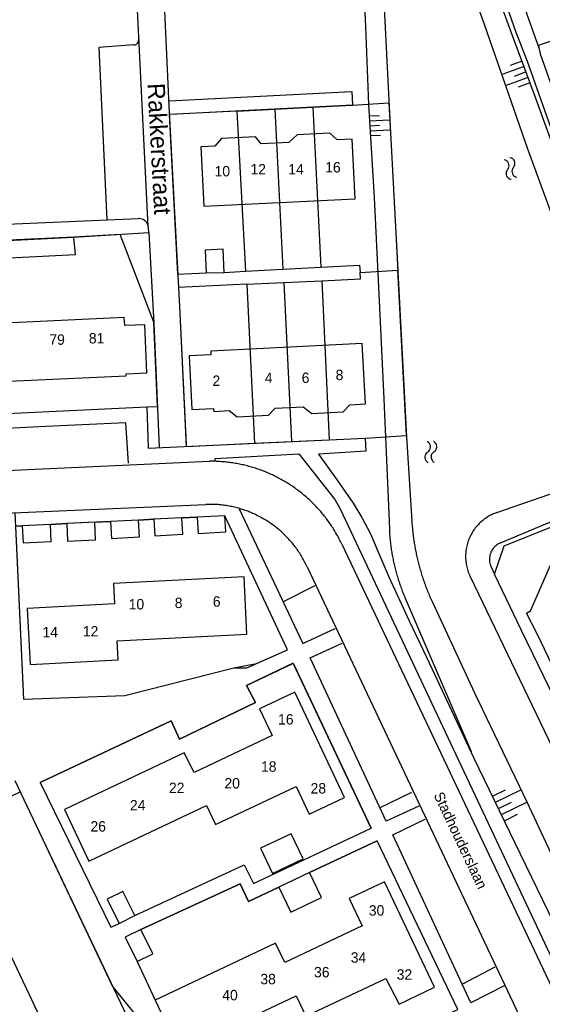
# Model space of a CAD drawing. Extents: x 123992 to 125854, y 449108 to 451911.
# Tile 21 of 175: x 125033 to 125108, y 450032 to 450174. Entities that reach past the tile are written whole.
import ezdxf
from ezdxf.enums import TextEntityAlignment as Align

# ---------------------------------------------------------------- set-up
doc = ezdxf.new("R2010")
doc.units = 0
for name, color, linetype in [('DEFAULT_113', 2, 'CONTINUOUS'), ('DEFAULT_117', 3, 'CONTINUOUS'), ('DEFAULT_21', 8, 'CONTINUOUS'), ('DEFAULT_4', 1, 'CONTINUOUS'), ('DEFAULT_48', 141, 'CONTINUOUS'), ('DEFAULT_6', 1, 'CONTINUOUS'), ('DEFAULT_80', 9, 'CONTINUOUS'), ('DEFAULT_87', 9, 'CONTINUOUS'), ('DEFAULT_99', 9, 'CONTINUOUS'), ('S04_TALUD', 9, 'CONTINUOUS'), ('S05_WATER', 141, 'CONTINUOUS')]:
    doc.layers.add(name, color=color, linetype=linetype)

msp = doc.modelspace()

# ---------------------------------------------------------------- linework, layer by layer
at = {"layer": 'DEFAULT_21'}
for points in [[(125075.222, 450161.756), (125080.92, 450162.051), (125086.156, 450162.368), (125086.322, 450158.979), (125087.115, 450144.495), (125087.442, 450138.255)], [(125064.256, 450161.188), (125054.511, 450160.683), (125055.725, 450137.696), (125059.849, 450137.9), (125062.441, 450137.942), (125065.509, 450138.108)], [(125064.256, 450161.188), (125069.727, 450161.471)], [(125064.256, 450161.188), (125065.509, 450138.108)], [(125069.727, 450161.471), (125075.222, 450161.756)], [(125069.727, 450161.471), (125070.884, 450138.399)], [(125075.222, 450161.756), (125076.369, 450138.696)], [(125052.813, 450118.638), (125052.282, 450130.771), (125047.456, 450143.432), (125040.76, 450143.005), (125028.327, 450142.447), (125018.909, 450142.101), (125019.417, 450132.231), (125019.6, 450128.955), (125019.454, 450128.886), (125019.774, 450122.077), (125020.091, 450117.087), (125051.305, 450118.572), (125052.813, 450118.638)], [(125065.509, 450138.108), (125070.884, 450138.399)], [(125070.884, 450138.399), (125076.369, 450138.696)], [(125076.369, 450138.696), (125081.908, 450138.996), (125082, 450137.938)], [(125077.541, 450113.823), (125082.743, 450114.063), (125088.692, 450114.435), (125087.442, 450138.255)], [(125082, 450137.938), (125087.442, 450138.255)], [(125076.486, 450136.757), (125082.079, 450137.03), (125082, 450137.938)], [(125065.688, 450136.231), (125055.828, 450135.751), (125055.97, 450133.06), (125056.958, 450112.872), (125066.777, 450113.325)], [(125065.688, 450136.231), (125071.046, 450136.492)], [(125065.688, 450136.231), (125066.777, 450113.325)], [(125071.046, 450136.492), (125076.486, 450136.757)], [(125071.046, 450136.492), (125072.13, 450113.573)], [(125076.486, 450136.757), (125077.541, 450113.823)], [(125066.777, 450113.325), (125072.13, 450113.573)], [(125072.13, 450113.573), (125077.541, 450113.823)], [(125071.569, 450083.57), (125062.543, 450102.89), (125058.544, 450102.667), (125056.323, 450102.582), (125052.308, 450102.382), (125050.096, 450102.266), (125046.051, 450102.04), (125039.759, 450101.759), (125037.4, 450101.614), (125032.347, 450101.399), (125033.502, 450076.446), (125048.119, 450076.958), (125063.812, 450080.946), (125067.108, 450081.601), (125071.569, 450083.57)], [(125111.419, 450077.723), (125107.463, 450085.979), (125106.001, 450088.855), (125106.561, 450089.156), (125108.763, 450094.224)], [(125066.956, 450075.954), (125055.984, 450070.67), (125054.801, 450073.327), (125035.909, 450064.449), (125046.089, 450043.595), (125047.286, 450044.139), (125049.537, 450045.255), (125065.304, 450052.584), (125066.645, 450049.89), (125083.619, 450057.856), (125072.372, 450081.627), (125065.634, 450078.431), (125066.956, 450075.954)], [(125013.274, 450053.688), (125033.039, 450063.077), (125048.386, 450030.764), (125021.915, 450018.194)], [(125096.072, 450031.74), (125084.49, 450056.014), (125074.744, 450051.463), (125070.314, 450049.367), (125065.946, 450047.273), (125064.746, 450049.848), (125050.417, 450043.271), (125048.17, 450042.169), (125049.902, 450038.634), (125052.48, 450033.084), (125055.951, 450025.744), (125058.779, 450019.559), (125070.164, 450024.766), (125078.184, 450023.333), (125096.072, 450031.74)]]:
    msp.add_lwpolyline(points, dxfattribs=at)
at = {"layer": 'DEFAULT_4'}
for points in [[(125081.303, 450148.567), (125080.878, 450157.14), (125078.728, 450157.033), (125077.635, 450158.029), (125072.939, 450157.796), (125071.735, 450156.687), (125067.772, 450156.491), (125066.965, 450157.5), (125062.064, 450157.257), (125061.099, 450156.16), (125059.078, 450156.059), (125059.504, 450147.486), (125081.303, 450148.567)], [(125051.3, 450123.466), (125050.974, 450130.415), (125048.138, 450130.282), (125048.014, 450131.438), (125022.757, 450130.253), (125022.859, 450129.046), (125019.454, 450128.886), (125019.774, 450122.077), (125022.987, 450122.228), (125022.966, 450121.871), (125048.302, 450123.059), (125048.324, 450123.326), (125051.3, 450123.466)], [(125082.768, 450119), (125082.309, 450127.724), (125060.5, 450126.576), (125060.526, 450126.083), (125057.365, 450125.917), (125057.772, 450118.188), (125060.893, 450118.352), (125060.916, 450117.916), (125063.138, 450118.033), (125064.286, 450117.129), (125068.802, 450117.367), (125069.782, 450118.387), (125073.828, 450118.6), (125075.047, 450117.627), (125079.591, 450117.866), (125080.546, 450118.884), (125082.768, 450119)], [(125065.712, 450085.826), (125065.286, 450094.069), (125046.463, 450093.097), (125046.615, 450090.166), (125034.06, 450089.518), (125034.477, 450081.448), (125047.145, 450082.102), (125047.002, 450084.86), (125065.712, 450085.826)], [(125079.781, 450062.268), (125072.603, 450077.454), (125067.541, 450075.061), (125069.36, 450071.212), (125058.126, 450065.902), (125056.65, 450068.704), (125039.411, 450060.554), (125042.927, 450053.116), (125059.875, 450061.127), (125061.174, 450058.38), (125072.783, 450063.867), (125074.679, 450059.856), (125079.781, 450062.268)], [(125038.142, 450025.9), (125022.796, 450058.211), (125013.274, 450053.688), (125014.259, 450051.614), (125009.168, 450049.197), (125011.041, 450045.251), (125016.043, 450047.627), (125017.958, 450043.596), (125012.86, 450041.175), (125014.737, 450037.223), (125019.783, 450039.62), (125021.681, 450035.623), (125016.651, 450033.233), (125018.605, 450029.12), (125023.683, 450031.532), (125025.528, 450027.649), (125020.445, 450025.235), (125022.289, 450021.353), (125027.341, 450023.753), (125028.497, 450021.32), (125038.142, 450025.9)], [(125092.73, 450034.932), (125085.544, 450050.127), (125080.438, 450047.712), (125082.294, 450043.786), (125071.146, 450038.514), (125069.833, 450041.291), (125052.48, 450033.084), (125055.951, 450025.744), (125072.798, 450033.711), (125074.2, 450030.746), (125085.703, 450036.186), (125087.631, 450032.52), (125092.73, 450034.932)]]:
    msp.add_lwpolyline(points, dxfattribs=at)
at = {"layer": 'DEFAULT_48'}
for points in [[(125085.554, 450212.978), (125090.826, 450198.502), (125095.256, 450186.478), (125099.887, 450173.716), (125106.081, 450155.9), (125111.394, 450141.339), (125117.808, 450123.363), (125120.917, 450115.055)], [(125079.955, 450209.804), (125081.481, 450204.587), (125083.888, 450196.498), (125085.097, 450186.35), (125085.486, 450176.08), (125086.322, 450158.979), (125087.115, 450144.495), (125088.702, 450114.248), (125089.462, 450102.107)], [(125101.713, 450103.344), (125118.08, 450109.022)], [(125101.713, 450103.344), (125101.525, 450103.276), (125101.339, 450103.202), (125101.156, 450103.122), (125100.975, 450103.037), (125100.796, 450102.947), (125100.62, 450102.852), (125100.448, 450102.751), (125100.278, 450102.645), (125100.112, 450102.534), (125099.949, 450102.418), (125099.789, 450102.298), (125099.633, 450102.172), (125099.481, 450102.042), (125099.333, 450101.908), (125099.189, 450101.769), (125099.049, 450101.626), (125098.914, 450101.479), (125098.783, 450101.328), (125098.656, 450101.173), (125098.534, 450101.014), (125098.418, 450100.852), (125098.305, 450100.687), (125098.198, 450100.518), (125098.096, 450100.346), (125098, 450100.171), (125097.908, 450099.993), (125097.822, 450099.812), (125097.741, 450099.629), (125097.666, 450099.444), (125097.596, 450099.257), (125097.532, 450099.067), (125097.474, 450098.876), (125097.421, 450098.683), (125097.374, 450098.488), (125097.333, 450098.293), (125097.298, 450098.096), (125097.269, 450097.898), (125097.245, 450097.699), (125097.228, 450097.5), (125097.217, 450097.301), (125097.211, 450097.101), (125097.212, 450096.901), (125097.218, 450096.701), (125097.23, 450096.501), (125097.249, 450096.302), (125097.273, 450096.103), (125097.303, 450095.906), (125097.339, 450095.709), (125097.381, 450095.514), (125097.429, 450095.319), (125097.483, 450095.127), (125097.542, 450094.936), (125097.607, 450094.747), (125097.678, 450094.559), (125097.754, 450094.374), (125097.836, 450094.192), (125097.871, 450094.117)], [(125089.462, 450102.107), (125089.475, 450101.907), (125089.489, 450101.708), (125089.505, 450101.509), (125089.522, 450101.309), (125089.54, 450101.11), (125089.559, 450100.911), (125089.58, 450100.712), (125089.601, 450100.513), (125089.624, 450100.315), (125089.648, 450100.116), (125089.674, 450099.918), (125089.7, 450099.719), (125089.728, 450099.521), (125089.757, 450099.323), (125089.787, 450099.126), (125089.818, 450098.928), (125089.851, 450098.731), (125089.885, 450098.534), (125089.92, 450098.337), (125089.956, 450098.14), (125089.994, 450097.944), (125090.032, 450097.747), (125090.072, 450097.551), (125090.113, 450097.356), (125090.155, 450097.16), (125090.199, 450096.965), (125090.243, 450096.77), (125090.289, 450096.575), (125090.336, 450096.381), (125090.384, 450096.187), (125090.434, 450095.993), (125090.484, 450095.8), (125090.536, 450095.606), (125090.589, 450095.414), (125090.643, 450095.221), (125090.698, 450095.029), (125090.755, 450094.837), (125090.813, 450094.645), (125090.871, 450094.454), (125090.931, 450094.263), (125090.993, 450094.073), (125091.055, 450093.883), (125091.118, 450093.693), (125091.183, 450093.504), (125091.249, 450093.315), (125091.316, 450093.127), (125091.384, 450092.939), (125091.453, 450092.751), (125091.524, 450092.564), (125091.595, 450092.377), (125091.668, 450092.191), (125091.742, 450092.005), (125091.817, 450091.82), (125091.893, 450091.635), (125091.97, 450091.45), (125092.048, 450091.266), (125092.128, 450091.083), (125092.209, 450090.9), (125092.29, 450090.717), (125092.373, 450090.535), (125092.423, 450090.427)], [(125097.871, 450094.117), (125109.718, 450069.453), (125129.953, 450027.355)], [(125092.423, 450090.427), (125098.473, 450077.375), (125106.025, 450061.638), (125116.063, 450040.168), (125122.895, 450026.409), (125123.797, 450024.192), (125124.785, 450023.103)]]:
    msp.add_lwpolyline(points, dxfattribs=at)
at = {"layer": 'DEFAULT_6'}
for points in [[(125041.004, 450140.545), (125040.766, 450142.993), (125028.324, 450142.353), (125028.592, 450139.906), (125041.004, 450140.545)], [(125062.441, 450137.942), (125062.286, 450141.277), (125059.698, 450141.157), (125059.849, 450137.9), (125062.441, 450137.942)], [(125062.672, 450100.569), (125062.543, 450102.89), (125058.544, 450102.667), (125058.673, 450100.345), (125062.672, 450100.569)], [(125037.505, 450099.165), (125037.4, 450101.614), (125033.341, 450101.441), (125033.446, 450098.992), (125037.505, 450099.165)], [(125043.906, 450099.411), (125043.797, 450101.94), (125039.759, 450101.759), (125039.867, 450099.237), (125043.906, 450099.411)], [(125050.232, 450099.849), (125050.096, 450102.266), (125046.051, 450102.04), (125046.186, 450099.623), (125050.232, 450099.849)], [(125056.455, 450100.216), (125056.323, 450102.582), (125052.308, 450102.382), (125052.442, 450099.992), (125056.455, 450100.216)], [(125073.797, 450053.442), (125072.086, 450057.058), (125067.657, 450054.963), (125069.368, 450051.347), (125073.797, 450053.442)], [(125076.454, 450047.847), (125074.744, 450051.463), (125070.314, 450049.367), (125072.025, 450045.751), (125076.454, 450047.847)], [(125049.537, 450045.255), (125047.814, 450048.73), (125045.563, 450047.613), (125047.286, 450044.139), (125049.537, 450045.255)], [(125052.15, 450039.736), (125050.417, 450043.271), (125048.17, 450042.169), (125049.902, 450038.634), (125052.15, 450039.736)]]:
    msp.add_lwpolyline(points, dxfattribs=at)
at = {"layer": 'DEFAULT_80'}
for points in [[(125035.913, 450064.44), (125046.089, 450043.595)], [(125049.537, 450045.255), (125065.304, 450052.584), (125066.645, 450049.89), (125083.619, 450057.856)], [(125074.744, 450051.463), (125084.49, 450056.014)], [(125050.417, 450043.271), (125064.746, 450049.848), (125065.946, 450047.273), (125070.314, 450049.367)]]:
    msp.add_lwpolyline(points, dxfattribs=at)
at = {"layer": 'DEFAULT_87'}
for points in [[(125088.31, 450214.033), (125089.754, 450211.287), (125092.059, 450204.756), (125096.43, 450192.992), (125099.938, 450183.025), (125103.887, 450172.24), (125107.255, 450163.193), (125111.384, 450151.808), (125115.634, 450139.864), (125118.862, 450130.896), (125124.07, 450115.397)], [(125082.019, 450188.884), (125082.77, 450173.382), (125083.22, 450162.133), (125084.031, 450148.728), (125084.805, 450132.826), (125085.417, 450119.719), (125086.225, 450100.998)], [(125102.236, 450098.983), (125120.331, 450106.546)], [(125086.225, 450100.998), (125086.234, 450100.798), (125086.245, 450100.599), (125086.257, 450100.399), (125086.271, 450100.199), (125086.285, 450100), (125086.302, 450099.801), (125086.32, 450099.601), (125086.339, 450099.402), (125086.359, 450099.203), (125086.381, 450099.005), (125086.405, 450098.806), (125086.429, 450098.607), (125086.456, 450098.409), (125086.483, 450098.211), (125086.512, 450098.013), (125086.543, 450097.816), (125086.574, 450097.618), (125086.608, 450097.421), (125086.642, 450097.224), (125086.678, 450097.027), (125086.716, 450096.831), (125086.754, 450096.634), (125086.794, 450096.439), (125086.836, 450096.243), (125086.879, 450096.048), (125086.923, 450095.852), (125086.969, 450095.658), (125087.016, 450095.463), (125087.064, 450095.269), (125087.114, 450095.076), (125087.165, 450094.882), (125087.218, 450094.689), (125087.272, 450094.497), (125087.327, 450094.305), (125087.384, 450094.113), (125087.442, 450093.921), (125087.501, 450093.73), (125087.562, 450093.54), (125087.624, 450093.35), (125087.687, 450093.16), (125087.752, 450092.971), (125087.818, 450092.782), (125087.885, 450092.594), (125087.954, 450092.406), (125088.024, 450092.218), (125088.096, 450092.032), (125088.168, 450091.845), (125088.242, 450091.66), (125088.318, 450091.474), (125088.394, 450091.29), (125088.472, 450091.105), (125088.515, 450091.006)], [(125102.236, 450098.983), (125102.054, 450098.9), (125101.879, 450098.803), (125101.712, 450098.693), (125101.554, 450098.57), (125101.407, 450098.436), (125101.27, 450098.29), (125101.145, 450098.133), (125101.033, 450097.968), (125100.934, 450097.794), (125100.849, 450097.613), (125100.778, 450097.426), (125100.722, 450097.234), (125100.682, 450097.039), (125100.656, 450096.84), (125100.647, 450096.64), (125100.653, 450096.441), (125100.674, 450096.242), (125100.711, 450096.045), (125100.763, 450095.852), (125100.831, 450095.664), (125100.897, 450095.513)], [(125100.897, 450095.513), (125101.357, 450094.479)], [(125088.515, 450091.006), (125098, 450068.884)]]:
    msp.add_lwpolyline(points, dxfattribs=at)
at = {"layer": 'DEFAULT_99'}
for points in [[(125077.678, 450254.732), (125107.766, 450170.289)], [(125047.05, 450199.534), (125045.348, 450204.817), (125024.057, 450197.147), (125016.561, 450194.364), (125017.151, 450183.835), (125018.114, 450158.922), (125018.907, 450144.358), (125045.561, 450145.519), (125050.107, 450145.696)], [(125040.743, 450143.017), (125051.561, 450143.686), (125051.51, 450144.437), (125051.501, 450144.565), (125049.292, 450189.46), (125046.912, 450192.454), (125044.802, 450198.728)], [(125132.43, 450029.674), (125126.199, 450042.934), (125118.927, 450058.352), (125111.735, 450072.971), (125105.284, 450086.352), (125101.357, 450094.479), (125102.753, 450098.556), (125114.647, 450103.321), (125124.822, 450107.585), (125126.761, 450108.206), (125128.119, 450110.405), (125128.318, 450111.145), (125127.737, 450112.303), (125122.327, 450125.005), (125120.122, 450130.318), (125118.258, 450134.852), (125116.876, 450137.908), (125115.113, 450141.982), (125112.465, 450150.25), (125110.781, 450155.284), (125108.917, 450160.477), (125106.13, 450168.326), (125104.507, 450172.54), (125095.906, 450197.087)], [(125053.088, 450191.507), (125054.444, 450161.95), (125055.97, 450133.06), (125056.948, 450113.082)], [(125115.269, 450169.666), (125114.103, 450172.751), (125108.226, 450170.828), (125107.726, 450170.668), (125107.766, 450170.289), (125107.967, 450169.45), (125113.945, 450152.439), (125115.825, 450153.22), (125111.752, 450164.121)], [(125049.401, 450170.725), (125049.597, 450170.764), (125049.775, 450170.853), (125049.925, 450170.984), (125050.037, 450171.149), (125050.102, 450171.338), (125050.117, 450171.494)], [(125050.116, 450171.595), (125050.117, 450171.494)], [(125049.401, 450170.725), (125044.359, 450170.372), (125045.525, 450145.518)], [(125054.503, 450162.689), (125080.819, 450164.009), (125080.92, 450162.051), (125054.665, 450160.691)], [(125051.51, 450144.437), (125051.481, 450144.635), (125051.424, 450144.826), (125051.339, 450145.007), (125051.228, 450145.173), (125051.095, 450145.322), (125050.94, 450145.449), (125050.769, 450145.552), (125050.585, 450145.628), (125050.391, 450145.677), (125050.192, 450145.697), (125050.107, 450145.696)], [(125051.561, 450143.686), (125052.293, 450130.581), (125053.069, 450112.76)], [(125019.846, 450122.081), (125020.091, 450117.087), (125051.305, 450118.572), (125051.489, 450112.619), (125082.743, 450114.063), (125082.825, 450112.205), (125076.006, 450111.76), (125078.729, 450108.006), (125081.031, 450104.672), (125082.257, 450102.642), (125083.516, 450100.299), (125084.718, 450097.422), (125086.161, 450094.067), (125089.065, 450087.716), (125091.65, 450082.404), (125098.422, 450067.965), (125104.272, 450055.822), (125109.942, 450044.16), (125113.308, 450036.69), (125116.313, 450030.005), (125118.357, 450025.946), (125119.044, 450024.48), (125119.559, 450022.85), (125119.705, 450022.529)], [(125048.652, 450110.459), (125048.266, 450116.252), (125036.749, 450115.743), (125023.592, 450115.052), (125023.777, 450109.059)], [(125061.112, 450110.758), (125061.152, 450111.139), (125073.188, 450111.787), (125078.352, 450105.238), (125079.153, 450103.9), (125117.497, 450022.347), (125118.978, 450019.87), (125120.839, 450018.172), (125121.62, 450017.654), (125122.76, 450017.035), (125121.961, 450015.026)], [(125000, 450107.732), (125021.578, 450108.957), (125060.314, 450110.729)], [(125079.373, 450098.797), (125079.287, 450098.977), (125079.199, 450099.157), (125079.109, 450099.336), (125079.018, 450099.514), (125078.925, 450099.691), (125078.83, 450099.867), (125078.733, 450100.042), (125078.635, 450100.216), (125078.535, 450100.39), (125078.434, 450100.562), (125078.331, 450100.733), (125078.226, 450100.904), (125078.119, 450101.073), (125078.011, 450101.241), (125077.902, 450101.408), (125077.791, 450101.575), (125077.678, 450101.74), (125077.563, 450101.904), (125077.447, 450102.067), (125077.33, 450102.229), (125077.211, 450102.389), (125077.09, 450102.549), (125076.968, 450102.707), (125076.844, 450102.864), (125076.719, 450103.02), (125076.592, 450103.175), (125076.464, 450103.329), (125076.334, 450103.481), (125076.203, 450103.632), (125076.071, 450103.782), (125075.937, 450103.93), (125075.801, 450104.077), (125075.665, 450104.223), (125075.526, 450104.368), (125075.387, 450104.511), (125075.246, 450104.653), (125075.104, 450104.794), (125074.96, 450104.933), (125074.815, 450105.07), (125074.669, 450105.207), (125074.521, 450105.342), (125074.372, 450105.475), (125074.222, 450105.607), (125074.071, 450105.738), (125073.918, 450105.867), (125073.764, 450105.995), (125073.609, 450106.121), (125073.453, 450106.246), (125073.295, 450106.369), (125073.136, 450106.491), (125072.977, 450106.611), (125072.816, 450106.73), (125072.653, 450106.847), (125072.49, 450106.962), (125072.326, 450107.076), (125072.16, 450107.189), (125071.994, 450107.3), (125071.826, 450107.409), (125071.658, 450107.516), (125071.488, 450107.622), (125071.317, 450107.727), (125071.146, 450107.829), (125070.973, 450107.93), (125070.8, 450108.03), (125070.625, 450108.127), (125070.45, 450108.223), (125070.273, 450108.318), (125070.096, 450108.41), (125069.918, 450108.501), (125069.739, 450108.59), (125069.559, 450108.678), (125069.378, 450108.763), (125069.197, 450108.847), (125069.014, 450108.93), (125068.831, 450109.01), (125068.647, 450109.089), (125068.463, 450109.166), (125068.278, 450109.241), (125068.091, 450109.314), (125067.905, 450109.386), (125067.717, 450109.456), (125067.529, 450109.524), (125067.34, 450109.59), (125067.151, 450109.654), (125066.961, 450109.717), (125066.771, 450109.778), (125066.579, 450109.836), (125066.388, 450109.894), (125066.196, 450109.949), (125066.003, 450110.002), (125065.81, 450110.054), (125065.616, 450110.103), (125065.422, 450110.151), (125065.227, 450110.197), (125065.032, 450110.241), (125064.836, 450110.283), (125064.64, 450110.323), (125064.444, 450110.362), (125064.248, 450110.398), (125064.051, 450110.433), (125063.853, 450110.466), (125063.656, 450110.497), (125063.458, 450110.525), (125063.26, 450110.552), (125063.061, 450110.578), (125062.863, 450110.601), (125062.664, 450110.622), (125062.465, 450110.642), (125062.265, 450110.659), (125062.066, 450110.675), (125061.866, 450110.688), (125061.667, 450110.7), (125061.467, 450110.71), (125061.267, 450110.718), (125061.067, 450110.724), (125060.867, 450110.728), (125060.667, 450110.73), (125060.467, 450110.73), (125060.314, 450110.729)], [(125118.861, 450062.19), (125107.463, 450085.979), (125106.001, 450088.855), (125106.561, 450089.156), (125110.912, 450099.169), (125110.691, 450100.048), (125136.136, 450110.539), (125138.496, 450110.281), (125146.251, 450091.305), (125138.216, 450087.802), (125137.795, 450088.681)], [(125000, 450101.822), (125013.06, 450102.485), (125059.772, 450104.515)], [(125074.377, 450095.543), (125074.292, 450095.724), (125074.205, 450095.904), (125074.115, 450096.083), (125074.023, 450096.261), (125073.929, 450096.437), (125073.833, 450096.612), (125073.734, 450096.786), (125073.633, 450096.959), (125073.53, 450097.13), (125073.425, 450097.3), (125073.317, 450097.469), (125073.207, 450097.636), (125073.095, 450097.802), (125072.981, 450097.966), (125072.865, 450098.129), (125072.747, 450098.29), (125072.627, 450098.45), (125072.504, 450098.608), (125072.38, 450098.765), (125072.253, 450098.92), (125072.125, 450099.073), (125071.994, 450099.224), (125071.862, 450099.374), (125071.728, 450099.523), (125071.592, 450099.669), (125071.454, 450099.814), (125071.314, 450099.957), (125071.172, 450100.098), (125071.028, 450100.237), (125070.883, 450100.374), (125070.736, 450100.51), (125070.587, 450100.643), (125070.436, 450100.775), (125070.284, 450100.904), (125070.13, 450101.032), (125069.974, 450101.158), (125069.817, 450101.281), (125069.658, 450101.403), (125069.498, 450101.523), (125069.336, 450101.64), (125069.173, 450101.755), (125069.008, 450101.868), (125068.841, 450101.98), (125068.674, 450102.088), (125068.505, 450102.195), (125068.334, 450102.3), (125068.162, 450102.402), (125067.989, 450102.502), (125067.815, 450102.6), (125067.639, 450102.695), (125067.462, 450102.789), (125067.284, 450102.88), (125067.105, 450102.968), (125066.924, 450103.055), (125066.743, 450103.139), (125066.56, 450103.22), (125066.377, 450103.3), (125066.192, 450103.376), (125066.006, 450103.451), (125065.82, 450103.523), (125065.632, 450103.593), (125065.444, 450103.66), (125065.255, 450103.725), (125065.065, 450103.787), (125064.874, 450103.847), (125064.682, 450103.904), (125064.49, 450103.959), (125064.297, 450104.012), (125064.103, 450104.061), (125063.909, 450104.109), (125063.714, 450104.154), (125063.519, 450104.196), (125063.323, 450104.236), (125063.126, 450104.273), (125062.929, 450104.308), (125062.732, 450104.34), (125062.534, 450104.37), (125062.336, 450104.397), (125062.137, 450104.421), (125061.938, 450104.443), (125061.739, 450104.462), (125061.54, 450104.479), (125061.341, 450104.493), (125061.141, 450104.505), (125060.941, 450104.514), (125060.741, 450104.52), (125060.541, 450104.524), (125060.341, 450104.526), (125060.141, 450104.524), (125059.941, 450104.52), (125059.772, 450104.515)], [(125032.257, 450103.34), (125033.502, 450076.446), (125048.119, 450076.958), (125063.812, 450080.946), (125065.672, 450080.968), (125071.569, 450083.57), (125062.543, 450102.89)], [(125064.587, 450103.886), (125073.748, 450084.451), (125078.405, 450086.653)], [(125032.347, 450101.399), (125033.341, 450101.441)], [(125037.4, 450101.614), (125039.759, 450101.759)], [(125043.797, 450101.94), (125046.051, 450102.04)], [(125050.096, 450102.266), (125052.308, 450102.382)], [(125056.323, 450102.582), (125058.544, 450102.667)], [(125079.373, 450098.797), (125116.61, 450020.202)], [(125074.377, 450095.543), (125112.699, 450014.373)], [(125070.863, 450090.463), (125075.539, 450092.824)], [(125090.487, 450061.026), (125085.77, 450058.846), (125074.809, 450082.414), (125079.406, 450084.536)], [(125035.933, 450064.46), (125054.801, 450073.327), (125055.984, 450070.67), (125066.956, 450075.954), (125065.634, 450078.431), (125072.202, 450081.546)], [(125072.454, 450081.455), (125083.619, 450057.856)], [(125032.274, 450064.737), (125046.349, 450035.042), (125049.422, 450031.242), (125038.09, 450026.007)], [(125084.808, 450060.783), (125089.465, 450063.043)], [(125102.749, 450035.121), (125097.972, 450032.68), (125086.711, 450056.888), (125091.368, 450059.15)], [(125056.026, 450025.894), (125059.091, 450019.702), (125070.164, 450024.766), (125078.184, 450023.333), (125096.072, 450031.74), (125084.474, 450056.048)], [(125046.089, 450043.595), (125047.286, 450044.139)], [(125049.902, 450038.634), (125052.48, 450033.084)], [(125096.71, 450035.397), (125101.486, 450037.899)]]:
    msp.add_lwpolyline(points, dxfattribs=at)
at = {"layer": 'S04_TALUD'}
for p, q in [((125103.675, 450167.823), (125105.249, 450168.404)), ((125102.391, 450166.455), (125105.54, 450167.617)), ((125104.256, 450166.249), (125105.83, 450166.83)), ((125102.972, 450164.881), (125106.12, 450166.043)), ((125104.837, 450164.675), (125106.411, 450165.256)), ((125084.799, 450160.524), (125083.379, 450160.457)), ((125086.253, 450159.881), (125083.412, 450159.746)), ((125084.867, 450159.103), (125083.446, 450159.036)), ((125086.321, 450158.461), (125083.48, 450158.326)), ((125084.934, 450157.683), (125083.513, 450157.615)), ((125102.902, 450063.35), (125101.13, 450062.476)), ((125105.112, 450063.338), (125101.567, 450061.589)), ((125103.777, 450061.577), (125102.004, 450060.703)), ((125105.986, 450061.566), (125102.441, 450059.817)), ((125104.651, 450059.805), (125102.878, 450058.93))]:
    msp.add_line(p, q, dxfattribs=at)
at = {"layer": 'S05_WATER'}
for points in [[(125103.263, 450152.769), (125103.378, 450152.931), (125103.453, 450153.116), (125103.482, 450153.314), (125103.465, 450153.513), (125103.401, 450153.702), (125103.295, 450153.871), (125103.153, 450154.011), (125102.982, 450154.114), (125102.792, 450154.174), (125102.755, 450154.18)], [(125104.109, 450153.073), (125104.225, 450153.236), (125104.3, 450153.421), (125104.329, 450153.618), (125104.311, 450153.817), (125104.248, 450154.006), (125104.142, 450154.176), (125104, 450154.315), (125103.829, 450154.418), (125103.639, 450154.479), (125103.602, 450154.485)], [(125103.263, 450152.769), (125103.147, 450152.606), (125103.072, 450152.421), (125103.043, 450152.224), (125103.061, 450152.025), (125103.124, 450151.836), (125103.23, 450151.666), (125103.372, 450151.527), (125103.543, 450151.424), (125103.733, 450151.363), (125103.77, 450151.357)], [(125104.109, 450153.073), (125103.994, 450152.911), (125103.919, 450152.726), (125103.89, 450152.528), (125103.907, 450152.329), (125103.971, 450152.14), (125104.077, 450151.971), (125104.219, 450151.831), (125104.39, 450151.728), (125104.58, 450151.668), (125104.617, 450151.662)], [(125091.749, 450112.055), (125091.909, 450112.174), (125092.036, 450112.328), (125092.124, 450112.507), (125092.168, 450112.702), (125092.165, 450112.901), (125092.116, 450113.095), (125092.023, 450113.271), (125091.891, 450113.421), (125091.728, 450113.537), (125091.695, 450113.554)], [(125092.649, 450112.087), (125092.808, 450112.207), (125092.936, 450112.361), (125093.023, 450112.54), (125093.067, 450112.735), (125093.064, 450112.934), (125093.015, 450113.128), (125092.922, 450113.304), (125092.79, 450113.454), (125092.628, 450113.569), (125092.594, 450113.586)], [(125091.749, 450112.055), (125091.59, 450111.935), (125091.462, 450111.781), (125091.375, 450111.602), (125091.331, 450111.407), (125091.334, 450111.208), (125091.383, 450111.014), (125091.476, 450110.838), (125091.608, 450110.688), (125091.77, 450110.573), (125091.804, 450110.556)], [(125092.649, 450112.087), (125092.489, 450111.968), (125092.362, 450111.814), (125092.274, 450111.635), (125092.23, 450111.44), (125092.233, 450111.241), (125092.282, 450111.047), (125092.375, 450110.871), (125092.507, 450110.721), (125092.67, 450110.605), (125092.703, 450110.588)]]:
    msp.add_lwpolyline(points, dxfattribs=at)

# ---------------------------------------------------------------- texts
at = {"layer": 'DEFAULT_113'}
for s, p in [('16', (125078.1, 450153.099)), ('10', (125062.162, 450152.54)), ('12', (125067.335, 450152.819)), ('14', (125072.788, 450152.819)), ('79', (125038.357, 450128.272)), ('81', (125044.052, 450128.466)), ('2', (125061.294, 450122.341)), ('4', (125068.844, 450122.76)), ('6', (125074.156, 450122.76)), ('8', (125079.05, 450123.18)), ('10', (125049.79, 450090.132)), ('8', (125055.864, 450090.33)), ('6', (125061.351, 450090.528)), ('14', (125037.361, 450086.099)), ('12', (125043.179, 450086.231)), ('16', (125071.313, 450073.546)), ('18', (125068.855, 450066.745)), ('22', (125055.585, 450063.67)), ('20', (125063.585, 450064.332)), ('28', (125075.997, 450063.603)), ('24', (125049.966, 450061.158)), ('26', (125044.281, 450058.117)), ('30', (125084.389, 450046.007)), ('34', (125081.781, 450039.223)), ('36', (125076.492, 450037.107)), ('32', (125088.405, 450036.776)), ('38', (125068.758, 450036.115)), ('40', (125063.271, 450033.802))]:
    msp.add_text(s, height=1.5, dxfattribs=at).set_placement(p, align=Align.MIDDLE_CENTER)
msp.add_text('Stadhouderslaan', height=1.5, rotation=295.28348, dxfattribs=at).set_placement((125096.488, 450056.102), align=Align.MIDDLE_CENTER)
at = {"layer": 'DEFAULT_117'}
msp.add_text('Rakkerstraat', height=2.5, rotation=273.03687, dxfattribs=at).set_placement((125053.118, 450155.763), align=Align.MIDDLE_CENTER)

doc.saveas('drawing.dxf')
